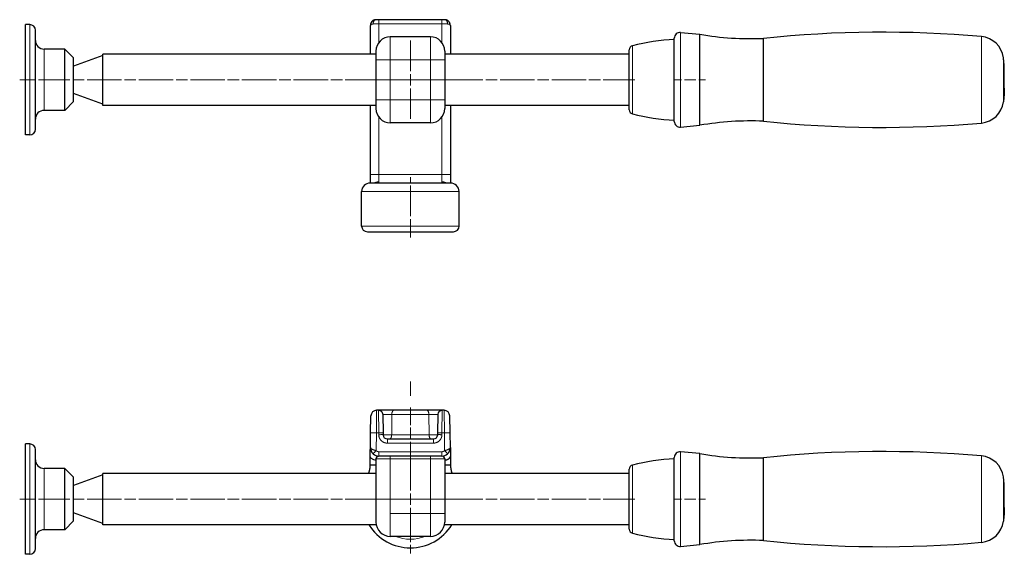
# Model space of a CAD drawing. Header units: millimetres. Extents: x 75 to 800, y 56 to 511.
# Tile 2 of 4: x 75 to 419, y 324 to 510. Entities that reach past the tile are written whole.
import ezdxf

# ---------------------------------------------------------------- set-up
doc = ezdxf.new("R2010")
doc.units = ezdxf.units.MM
doc.header["$MEASUREMENT"] = 0
doc.layers.add('Layer0000', color=7, linetype='Continuous', lineweight=5)

# ---------------------------------------------------------------- blocks, each defined once
blk = doc.blocks.new('DimBlk1150')
at = {"layer": 'Layer0000', "color": 7, "linetype": 'Continuous', "lineweight": 5}
for p, q in [((211.45, 446.68), (211.45, 452.28)), ((211.45, 445.68), (211.45, 441.68)), ((211.45, 440.68), (211.45, 435.08))]:
    blk.add_line(p, q, dxfattribs=at)
blk = doc.blocks.new('DimBlk1151')
at = {"layer": 'Layer0000', "color": 7, "linetype": 'Continuous', "lineweight": 5}
blk.add_line((211.45, 439.08), (211.45, 434.28), dxfattribs=at)
blk = doc.blocks.new('DimBlk1152')
at = {"layer": 'Layer0000', "color": 7, "linetype": 'Continuous', "lineweight": 5}
blk.add_line((80.72, 489.28), (75.22, 489.28), dxfattribs=at)
blk = doc.blocks.new('DimBlk1153')
at = {"layer": 'Layer0000', "color": 7, "linetype": 'Continuous', "lineweight": 5}
for p, q in [((92.73, 489.28), (81.72, 489.28)), ((97.73, 489.28), (93.73, 489.28)), ((110.73, 489.28), (98.73, 489.28)), ((115.73, 489.28), (111.73, 489.28)), ((128.73, 489.28), (116.73, 489.28)), ((133.73, 489.28), (129.73, 489.28)), ((146.73, 489.28), (134.73, 489.28)), ((151.73, 489.28), (147.73, 489.28)), ((164.73, 489.28), (152.73, 489.28)), ((169.73, 489.28), (165.73, 489.28)), ((182.73, 489.28), (170.73, 489.28)), ((187.73, 489.28), (183.73, 489.28)), ((188.73, 489.28), (200.73, 489.28)), ((201.73, 489.28), (205.73, 489.28)), ((206.73, 489.28), (218.73, 489.28)), ((219.73, 489.28), (223.73, 489.28)), ((224.73, 489.28), (236.73, 489.28)), ((237.73, 489.28), (241.73, 489.28)), ((242.73, 489.28), (254.73, 489.28)), ((255.73, 489.28), (259.73, 489.28)), ((260.73, 489.28), (272.73, 489.28)), ((273.73, 489.28), (277.73, 489.28)), ((278.73, 489.28), (289.75, 489.28))]:
    blk.add_line(p, q, dxfattribs=at)
blk = doc.blocks.new('DimBlk1154')
at = {"layer": 'Layer0000', "color": 7, "linetype": 'Continuous', "lineweight": 5}
for p, q in [((306.04, 489.28), (303.68, 489.28)), ((311.04, 489.28), (307.04, 489.28)), ((312.04, 489.28), (314.4, 489.28))]:
    blk.add_line(p, q, dxfattribs=at)
blk = doc.blocks.new('DimBlk1155')
at = {"layer": 'Layer0000', "color": 7, "linetype": 'Continuous', "lineweight": 5}
for p, q in [((211.45, 453.41), (211.45, 455.28)), ((211.45, 448.41), (211.45, 452.41)), ((211.45, 447.41), (211.45, 445.53))]:
    blk.add_line(p, q, dxfattribs=at)
blk = doc.blocks.new('DimBlk1156')
at = {"layer": 'Layer0000', "color": 7, "linetype": 'Continuous', "lineweight": 5}
for p, q in [((211.45, 492.28), (211.45, 502.95)), ((211.45, 487.28), (211.45, 491.28)), ((208.45, 489.28), (197.77, 489.28)), ((209.45, 489.28), (213.45, 489.28)), ((214.45, 489.28), (225.12, 489.28)), ((211.45, 486.28), (211.45, 475.61))]:
    blk.add_line(p, q, dxfattribs=at)
blk = doc.blocks.new('DimBlk1157')
at = {"layer": 'Layer0000', "color": 7, "linetype": 'Continuous', "lineweight": 5}
for p, q in [((211.45, 492.28), (211.45, 502.95)), ((211.45, 487.28), (211.45, 491.28)), ((208.45, 489.28), (197.77, 489.28)), ((209.45, 489.28), (213.45, 489.28)), ((214.45, 489.28), (225.12, 489.28)), ((211.45, 486.28), (211.45, 475.61))]:
    blk.add_line(p, q, dxfattribs=at)
blk = doc.blocks.new('DimBlk1158')
at = {"layer": 'Layer0000', "color": 7, "linetype": 'Continuous', "lineweight": 5}
for p, q in [((211.45, 492.28), (211.45, 498.78)), ((211.45, 487.28), (211.45, 491.28)), ((208.45, 489.28), (201.95, 489.28)), ((209.45, 489.28), (213.45, 489.28)), ((214.45, 489.28), (220.95, 489.28)), ((211.45, 486.28), (211.45, 479.78))]:
    blk.add_line(p, q, dxfattribs=at)
blk = doc.blocks.new('ViewBlk55')
at = {"color": 7, "linetype": 'Continuous', "lineweight": 30}
for p, q in [((78.72, 508.54), (77.22, 508.54)), ((77.22, 470.03), (77.22, 508.54)), ((197.5, 498.26), (197.5, 508.24)), ((222.39, 510.25), (200.5, 510.25)), ((225.39, 508.24), (225.39, 498.26)), ((80.72, 472.03), (80.72, 506.54)), ((305.68, 505.79), (312.4, 505.16)), ((312.4, 473.4), (312.4, 505.16)), ((218.45, 504.28), (204.45, 504.28)), ((303.49, 474.77), (303.49, 503.79)), ((334.59, 474.83), (334.59, 503.73)), ((90.93, 499.99), (83.72, 499.99)), ((90.93, 499.99), (93.94, 496.89)), ((90.93, 478.58), (90.93, 499.99)), ((199.45, 498.26), (104.2, 498.26)), ((104.2, 480.3), (104.2, 498.26)), ((199.45, 499.28), (199.45, 496.28)), ((223.45, 499.28), (223.45, 496.28)), ((287.75, 498.26), (223.45, 498.26)), ((287.75, 478.84), (287.75, 499.72)), ((104.2, 497.76), (93.94, 494.03)), ((93.94, 481.68), (93.94, 496.89)), ((418.56, 486.41), (418.56, 492.15)), ((104.2, 480.8), (93.94, 484.54)), ((90.93, 478.58), (93.94, 481.68)), ((199.45, 482.28), (199.45, 479.28)), ((223.45, 482.28), (223.45, 479.28)), ((90.93, 478.58), (83.72, 478.58)), ((199.45, 480.3), (104.2, 480.3)), ((197.5, 456.28), (197.5, 480.3)), ((287.75, 480.3), (223.45, 480.3)), ((225.39, 480.3), (225.39, 456.28)), ((218.45, 474.28), (204.45, 474.28)), ((305.68, 472.78), (312.4, 473.4)), ((78.72, 470.03), (77.22, 470.03)), ((225.45, 453.28), (197.45, 453.28)), ((194.45, 438.28), (194.45, 450.28)), ((228.45, 438.28), (228.45, 450.28)), ((196.45, 436.28), (226.45, 436.28))]:
    blk.add_line(p, q, dxfattribs=at)
at = {"color": 7, "linetype": 'Continuous', "lineweight": 5}
for p, q in [((78.72, 470.03), (78.72, 508.54)), ((200.5, 508.75), (200.5, 510.25)), ((222.39, 508.75), (200.5, 508.75)), ((200.5, 502.35), (200.5, 508.75)), ((222.39, 508.75), (222.39, 510.25)), ((222.39, 508.75), (222.39, 502.35)), ((305.68, 472.78), (305.68, 505.79)), ((204.45, 504.28), (204.45, 496.28)), ((218.45, 504.28), (218.45, 496.28)), ((410.56, 474.21), (410.56, 504.36)), ((83.72, 478.58), (83.72, 499.99)), ((288.88, 477.39), (288.88, 501.17)), ((199.45, 496.28), (204.45, 496.28)), ((218.45, 496.28), (204.45, 496.28)), ((204.45, 496.28), (204.45, 482.28)), ((218.45, 496.28), (218.45, 482.28)), ((223.45, 496.28), (218.45, 496.28)), ((418.24, 481.56), (418.24, 497)), ((199.45, 482.28), (204.45, 482.28)), ((218.45, 482.28), (204.45, 482.28)), ((204.45, 482.28), (204.45, 474.28)), ((218.45, 482.28), (218.45, 474.28)), ((223.45, 482.28), (218.45, 482.28)), ((200.5, 456.28), (200.5, 476.21)), ((222.39, 476.21), (222.39, 456.28)), ((200.5, 456.28), (197.5, 456.28)), ((200.5, 456.28), (222.39, 456.28)), ((222.39, 456.28), (225.39, 456.28)), ((222.45, 453.68), (222.45, 453.28)), ((228.45, 450.28), (194.45, 450.28)), ((194.45, 438.28), (228.45, 438.28))]:
    blk.add_line(p, q, dxfattribs=at)
at = {"color": 7, "linetype": 'Continuous', "lineweight": 30}
for centre, radius, start, end in [((78.72, 506.54), 2, 0, 90), ((305.49, 503.79), 2, 84.6862, 180), ((330.14, 607.64), 104, 260.1757, 272.4481), ((375.83, 108.68), 397.2, 84.9838, 95.9602), ((83.72, 502.99), 3, 180, 270), ((204.45, 499.28), 5, 90.0021, 180.0015), ((218.45, 499.28), 5, 0, 90), ((307.91, 424.8), 78.71, 93.2227, 103.9917), ((409.82, 495.89), 8.5, 7.5238, 84.9838), ((289.25, 499.72), 1.5, 103.9917, 180), ((409.82, 482.67), 8.5, 275.0162, 352.4762), ((83.72, 475.58), 3, 90, 180), ((204.45, 479.28), 5, 180, 270), ((218.45, 479.28), 5, 270, 0), ((289.25, 478.84), 1.5, 180, 256.0083), ((307.91, 553.76), 78.71, 256.0083, 266.7773), ((305.49, 474.77), 2, 180, 275.3138), ((330.14, 370.93), 104, 87.5519, 99.8243), ((375.83, 869.88), 397.2, 264.0398, 275.0162), ((78.72, 472.03), 2, 270, 0), ((197.45, 450.28), 3, 90, 180), ((225.45, 450.28), 3, 0, 90), ((196.45, 438.28), 2, 180, 270), ((226.45, 438.28), 2, 270, 0)]:
    blk.add_arc(centre, radius, start, end, dxfattribs=at)
for points, knots in [([(199.46, 510.25), (199.15, 510.24), (198.58, 510.05), (197.94, 509.59), (197.5, 508.72), (197.5, 508.24)], [0, 0, 0, 0.188531, 0.377286, 0.688437, 1, 1, 1]), ([(200.5, 510.25), (200.18, 510.25), (199.65, 510.25), (199.46, 510.25)], [0, 0, 0, 0.556743, 1, 1, 1]), ([(223.44, 510.25), (223.25, 510.25), (222.72, 510.25), (222.39, 510.25)], [0, 0, 0, 0.443256, 1, 1, 1]), ([(225.39, 508.24), (225.39, 508.72), (224.96, 509.59), (224.06, 510.23), (223.44, 510.25)], [0, 0, 0, 0.311563, 0.622714, 1, 1, 1]), ([(197.49, 453.28), (197.49, 453.94), (197.5, 455.46), (197.5, 456.28)], [0.4974351, 0.4974351, 0.4974351, 0.7406915, 1, 1, 1]), ([(225.39, 456.28), (225.39, 455.46), (225.4, 453.94), (225.41, 453.28)], [0, 0, 0, 0.2591451, 0.5020439, 0.5020439, 0.5020439])]:
    blk.add_open_spline(points, degree=2, knots=knots, dxfattribs=at)
at = {"color": 7, "linetype": 'Continuous', "lineweight": 5}
for points, knots in [([(198.46, 508.75), (198.19, 508.74), (197.78, 508.62), (197.5, 508.39), (197.5, 508.24)], [0, 0, 0, 0.2839152, 0.5841374, 0.9788846, 0.9788846, 0.9788846]), ([(200.5, 508.75), (200.06, 508.75), (198.98, 508.75), (198.46, 508.75)], [0, 0, 0, 0.2793532, 0.724095, 0.724095, 0.724095]), ([(224.43, 508.75), (223.92, 508.75), (222.83, 508.75), (222.39, 508.75)], [0.275905, 0.275905, 0.275905, 0.7206468, 1, 1, 1]), ([(225.39, 508.24), (225.39, 508.39), (225.11, 508.62), (224.7, 508.74), (224.43, 508.75)], [0.0212801, 0.0212801, 0.0212801, 0.4158626, 0.7160848, 1, 1, 1]), ([(200.45, 453.68), (200.46, 453.85), (200.48, 454.36), (200.49, 455.1), (200.5, 455.9), (200.5, 456.28)], [0, 0, 0, 0.206599, 0.481716, 0.756785, 1, 1, 1]), ([(222.39, 456.28), (222.39, 455.67), (222.41, 454.72), (222.42, 453.95), (222.45, 453.68)], [0, 0, 0, 0.3808017, 0.6558583, 0.9999987, 0.9999987, 0.9999987])]:
    blk.add_open_spline(points, degree=2, knots=knots, dxfattribs=at)
for points, weights in [([(198.46, 508.75), (198.45, 510.23), (199.46, 510.25)], [1, 0.707439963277, 0.990412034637]), ([(224.43, 508.75), (224.45, 510.23), (223.44, 510.25)], [1, 0.707441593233, 0.990416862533]), ([(200.45, 453.68), (199.58, 453.68), (198.84, 453.28)], [1, 0.892911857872, 0.864135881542]), ([(200.45, 453.28), (200.45, 453.28), (200.45, 453.68)], [0.99997410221, 0.965930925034, 0.999999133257])]:
    blk.add_rational_spline(points, weights, degree=2, dxfattribs=at)
at = {"color": 7, "linetype": 'Continuous', "lineweight": 30}
for points in [[(418.56, 492.15), (418.56, 494.59), (418.24, 497)], [(418.56, 486.41), (418.56, 483.97), (418.24, 481.56)]]:
    blk.add_open_spline(points, degree=2, dxfattribs=at)
blk.add_rational_spline([(222.45, 453.68), (223.32, 453.68), (224.05, 453.28)], [1, 0.892912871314, 0.864127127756], degree=2, dxfattribs=at)
at = {"layer": 'Layer0000', "color": 7, "lineweight": 30}
blk.add_line((199.45, 496.28), (199.45, 482.28), dxfattribs=at)
at = {"layer": 'Layer0000', "color": 7, "linetype": 'Continuous', "lineweight": 30}
blk.add_line((223.45, 496.28), (223.45, 482.28), dxfattribs=at)
for name in ['DimBlk1156', 'DimBlk1157', 'DimBlk1158', 'DimBlk1152', 'DimBlk1153', 'DimBlk1154', 'DimBlk1155', 'DimBlk1150', 'DimBlk1151']:
    blk.add_blockref(name, (0, 0))
blk = doc.blocks.new('DimBlk1167')
at = {"layer": 'Layer0000', "color": 7, "linetype": 'Continuous', "lineweight": 5}
blk.add_line((211.45, 379.01), (211.45, 384.01), dxfattribs=at)
blk = doc.blocks.new('DimBlk1168')
at = {"layer": 'Layer0000', "color": 7, "linetype": 'Continuous', "lineweight": 5}
blk.add_line((80.72, 343), (75.22, 343), dxfattribs=at)
blk = doc.blocks.new('DimBlk1169')
at = {"layer": 'Layer0000', "color": 7, "linetype": 'Continuous', "lineweight": 5}
for p, q in [((92.73, 343), (81.72, 343)), ((97.73, 343), (93.73, 343)), ((110.73, 343), (98.73, 343)), ((115.73, 343), (111.73, 343)), ((128.73, 343), (116.73, 343)), ((133.73, 343), (129.73, 343)), ((146.73, 343), (134.73, 343)), ((151.73, 343), (147.73, 343)), ((164.73, 343), (152.73, 343)), ((169.73, 343), (165.73, 343)), ((182.73, 343), (170.73, 343)), ((187.73, 343), (183.73, 343)), ((188.73, 343), (200.73, 343)), ((201.73, 343), (205.73, 343)), ((206.73, 343), (218.73, 343)), ((219.73, 343), (223.73, 343)), ((224.73, 343), (236.73, 343)), ((237.73, 343), (241.73, 343)), ((242.73, 343), (254.73, 343)), ((255.73, 343), (259.73, 343)), ((260.73, 343), (272.73, 343)), ((273.73, 343), (277.73, 343)), ((278.73, 343), (289.75, 343))]:
    blk.add_line(p, q, dxfattribs=at)
blk = doc.blocks.new('DimBlk1170')
at = {"layer": 'Layer0000', "color": 7, "linetype": 'Continuous', "lineweight": 5}
for p, q in [((306.04, 343), (303.68, 343)), ((311.04, 343), (307.04, 343)), ((312.04, 343), (314.4, 343))]:
    blk.add_line(p, q, dxfattribs=at)
blk = doc.blocks.new('DimBlk1171')
at = {"layer": 'Layer0000', "color": 7, "linetype": 'Continuous', "lineweight": 5}
blk.add_line((211.45, 353), (211.45, 348), dxfattribs=at)
blk = doc.blocks.new('DimBlk1172')
at = {"layer": 'Layer0000', "color": 7, "linetype": 'Continuous', "lineweight": 5}
for p, q in [((211.45, 369), (211.45, 375)), ((211.45, 368), (211.45, 364)), ((211.45, 363), (211.45, 357))]:
    blk.add_line(p, q, dxfattribs=at)
blk = doc.blocks.new('DimBlk1173')
at = {"layer": 'Layer0000', "color": 7, "linetype": 'Continuous', "lineweight": 5}
for p, q in [((211.45, 368.75), (211.45, 375)), ((211.45, 363.75), (211.45, 367.75)), ((211.45, 362.75), (211.45, 356.5))]:
    blk.add_line(p, q, dxfattribs=at)
blk = doc.blocks.new('DimBlk1174')
at = {"layer": 'Layer0000', "color": 7, "linetype": 'Continuous', "lineweight": 5}
for p, q in [((211.45, 359), (211.45, 362)), ((211.45, 346), (211.45, 358)), ((211.45, 341), (211.45, 345)), ((195.45, 343), (192.45, 343)), ((208.45, 343), (196.45, 343)), ((209.45, 343), (213.45, 343)), ((211.45, 340), (211.45, 328)), ((214.45, 343), (226.45, 343)), ((227.45, 343), (230.45, 343)), ((211.45, 327), (211.45, 324))]:
    blk.add_line(p, q, dxfattribs=at)
blk = doc.blocks.new('DimBlk1175')
at = {"layer": 'Layer0000', "color": 7, "linetype": 'Continuous', "lineweight": 5}
for p, q in [((211.45, 346), (211.45, 356)), ((211.45, 341), (211.45, 345)), ((208.45, 343), (198.45, 343)), ((209.45, 343), (213.45, 343)), ((211.45, 340), (211.45, 330)), ((214.45, 343), (224.45, 343))]:
    blk.add_line(p, q, dxfattribs=at)
blk = doc.blocks.new('DimBlk1176')
at = {"layer": 'Layer0000', "color": 7, "linetype": 'Continuous', "lineweight": 5}
for p, q in [((211.45, 359), (211.45, 359.8)), ((211.45, 346), (211.45, 358)), ((211.45, 341), (211.45, 345)), ((195.45, 343), (194.65, 343)), ((208.45, 343), (196.45, 343)), ((209.45, 343), (213.45, 343)), ((211.45, 340), (211.45, 328)), ((214.45, 343), (226.45, 343)), ((227.45, 343), (228.25, 343)), ((211.45, 327), (211.45, 326.2))]:
    blk.add_line(p, q, dxfattribs=at)
blk = doc.blocks.new('ViewBlk57')
at = {"color": 7, "linetype": 'Continuous', "lineweight": 30}
for p, q in [((197.59, 366.14), (197.69, 372.04)), ((200.37, 374), (199.69, 374)), ((205.71, 374), (200.37, 374)), ((201.8, 372.49), (201.91, 366.14)), ((217.18, 374), (205.71, 374)), ((222.53, 374), (217.18, 374)), ((220.98, 366.14), (221.1, 372.49)), ((223.2, 374), (222.53, 374)), ((225.3, 366.14), (225.2, 372.04)), ((197.5, 361.05), (197.59, 366.14)), ((201.91, 366.14), (201.92, 365.48)), ((203.42, 364), (219.47, 364)), ((220.97, 365.48), (220.98, 366.14)), ((225.39, 361.05), (225.3, 366.14)), ((78.72, 362.26), (77.22, 362.26)), ((77.22, 323.75), (77.22, 362.26)), ((225.39, 361.05), (225.43, 358.95)), ((80.72, 325.75), (80.72, 360.26)), ((197.45, 355), (197.45, 358)), ((222.39, 358), (200.5, 358)), ((225.43, 358.95), (225.44, 358.67)), ((225.44, 358.67), (225.44, 358.13)), ((225.44, 358.13), (225.45, 358)), ((225.45, 358), (225.45, 355)), ((303.49, 328.49), (303.49, 357.52)), ((312.4, 358.88), (305.68, 359.51)), ((312.4, 327.12), (312.4, 358.88)), ((334.59, 328.55), (334.59, 357.45)), ((90.93, 353.71), (83.72, 353.71)), ((93.94, 350.61), (90.93, 353.71)), ((90.93, 332.3), (90.93, 353.71)), ((197.45, 354.88), (197.45, 355)), ((199.45, 357), (199.45, 335)), ((223.45, 357), (223.45, 338)), ((225.45, 355), (225.45, 354.87)), ((104.2, 351.48), (93.94, 347.75)), ((93.94, 335.4), (93.94, 350.61)), ((199.45, 351.98), (104.2, 351.98)), ((104.2, 334.02), (104.2, 351.98)), ((287.75, 351.98), (223.45, 351.98)), ((287.75, 332.56), (287.75, 353.44)), ((418.56, 340.13), (418.56, 345.88)), ((104.2, 334.52), (93.94, 338.26)), ((223.45, 338), (223.45, 335)), ((90.93, 332.3), (93.94, 335.4)), ((199.54, 334.02), (104.2, 334.02)), ((287.75, 334.02), (223.35, 334.02)), ((90.93, 332.3), (83.72, 332.3)), ((218.45, 330), (204.45, 330)), ((305.68, 326.5), (312.4, 327.12)), ((78.72, 323.75), (77.22, 323.75))]:
    blk.add_line(p, q, dxfattribs=at)
at = {"color": 7, "linetype": 'Continuous', "lineweight": 5}
for p, q in [((199.59, 366.14), (199.69, 374)), ((200.3, 373.95), (200.41, 366.14)), ((204.99, 372.53), (201.84, 372.53)), ((204.93, 365.48), (204.99, 372.53)), ((217.91, 372.53), (204.99, 372.53)), ((217.97, 365.48), (217.91, 372.53)), ((221.06, 372.53), (217.91, 372.53)), ((222.48, 366.14), (222.59, 373.95)), ((223.31, 366.14), (223.2, 374)), ((199.48, 359.93), (199.59, 366.14)), ((200.41, 366.14), (199.59, 366.14)), ((200.41, 366.14), (200.42, 365.48)), ((201.92, 365.48), (204.93, 365.48)), ((203.42, 362.53), (203.42, 364)), ((204.93, 365.48), (217.97, 365.48)), ((217.97, 365.48), (220.97, 365.48)), ((219.47, 362.53), (219.47, 364)), ((222.47, 365.48), (222.48, 366.14)), ((223.31, 366.14), (222.48, 366.14)), ((223.41, 359.93), (223.31, 366.14)), ((78.72, 323.75), (78.72, 362.26)), ((203.42, 362.53), (219.47, 362.53)), ((200.5, 358), (200.5, 359.53)), ((222.39, 359.53), (200.5, 359.53)), ((204.45, 357), (204.45, 358)), ((218.45, 357), (218.45, 358)), ((222.39, 358), (222.39, 359.53)), ((305.68, 326.5), (305.68, 359.51)), ((410.56, 327.93), (410.56, 358.08)), ((83.72, 332.3), (83.72, 353.71)), ((199.45, 355), (197.45, 355)), ((199.45, 354.88), (197.45, 354.88)), ((204.45, 357), (199.45, 357)), ((218.45, 357), (204.45, 357)), ((204.45, 357), (204.45, 338)), ((218.45, 357), (218.45, 338)), ((223.45, 357), (218.45, 357)), ((223.45, 355), (225.45, 355)), ((223.45, 354.87), (225.45, 354.87)), ((288.88, 331.11), (288.88, 354.9)), ((418.24, 335.28), (418.24, 350.72)), ((218.45, 338), (204.45, 338)), ((204.45, 338), (204.45, 330)), ((218.45, 338), (218.45, 330)), ((223.45, 338), (218.45, 338))]:
    blk.add_line(p, q, dxfattribs=at)
at = {"color": 7, "linetype": 'Continuous', "lineweight": 30}
for centre, radius, start, end in [((199.69, 372), 2, 90, 179.0004), ((223.2, 372), 2, 0.9996, 90), ((203.42, 365.5), 1.5, 181, 270), ((219.47, 365.5), 1.5, 270, 359), ((78.72, 360.26), 2, 0, 90), ((200.5, 361), 3, 179.0289, 227.1814), ((222.39, 361), 3, 312.8174, 0.9694), ((200.5, 361), 3, 227.1814, 270), ((200.45, 357), 1, 90, 180), ((222.39, 361), 3, 270, 312.8174), ((222.45, 357), 1, 0.0018, 90), ((307.91, 278.52), 78.71, 93.2227, 103.9917), ((305.49, 357.52), 2, 84.6862, 180), ((330.14, 461.36), 104, 260.1757, 272.4481), ((375.83, -37.6), 397.2, 84.9838, 95.9602), ((409.82, 349.61), 8.5, 7.5238, 84.9838), ((83.72, 356.71), 3, 180, 270), ((289.25, 353.44), 1.5, 103.9917, 180), ((381.54, 345.88), 37.02, 360, 7.5238), ((211.45, 343), 17, 211.8924, 328.1076), ((204.45, 335), 5, 180, 270), ((218.45, 335), 5, 270, 0), ((409.82, 336.39), 8.5, 275.0162, 352.4762), ((83.72, 329.3), 3, 90, 180), ((289.25, 332.56), 1.5, 180, 256.0083), ((307.91, 407.48), 78.71, 256.0083, 266.7773), ((305.49, 328.49), 2, 180, 275.3138), ((330.14, 224.65), 104, 87.5519, 99.8243), ((375.83, 723.61), 397.2, 264.0398, 275.0162), ((78.72, 325.75), 2, 270, 0)]:
    blk.add_arc(centre, radius, start, end, dxfattribs=at)
at = {"color": 7, "linetype": 'Continuous', "lineweight": 5}
blk.add_arc((211.45, 343), 14, 248.2132, 291.7868, dxfattribs=at)
for points in [[(200.37, 374), (200.3, 374), (200.3, 373.95)], [(201.84, 372.53), (201.8, 372.53), (201.8, 372.49)], [(221.1, 372.49), (221.1, 372.53), (221.06, 372.53)], [(222.59, 373.95), (222.6, 374), (222.53, 374)]]:
    blk.add_open_spline(points, degree=2, dxfattribs=at)
for points, weights in [([(200.3, 373.95), (201.77, 373.96), (201.8, 372.49)], [1, 0.713214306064, 1]), ([(200.37, 374), (201.81, 374), (201.84, 372.53)], [0.971487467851, 0.693340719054, 0.971839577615]), ([(205.71, 374), (205, 374), (204.99, 372.53)], [1, 0.713249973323, 1]), ([(217.18, 374), (217.89, 374), (217.91, 372.53)], [0.999999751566, 0.713250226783, 0.999999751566]), ([(222.53, 374), (221.08, 374), (221.06, 372.53)], [0.999651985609, 0.713425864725, 1]), ([(222.59, 373.95), (221.12, 373.96), (221.1, 372.49)], [1, 0.713214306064, 1]), ([(197.59, 366.14), (197.59, 366.18), (199.59, 366.14)], [1, 0.707214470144, 1]), ([(200.41, 366.14), (201.91, 366.17), (201.91, 366.14)], [1, 0.707214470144, 1]), ([(200.42, 365.48), (201.92, 365.5), (201.92, 365.48)], [1, 0.707214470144, 1]), ([(204.2, 364), (204.91, 364), (204.93, 365.48)], [1, 0.713250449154, 1]), ([(218.69, 364), (217.98, 364), (217.97, 365.48)], [1, 0.713250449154, 1]), ([(222.47, 365.48), (220.97, 365.5), (220.97, 365.48)], [1, 0.707214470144, 1]), ([(222.48, 366.14), (220.98, 366.17), (220.98, 366.14)], [1, 0.707214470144, 1]), ([(223.31, 366.14), (225.3, 366.18), (225.3, 366.14)], [1, 0.707214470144, 1]), ([(199.45, 356.59), (197.45, 356.94), (197.45, 358)], [0.897306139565, 0.773525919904, 1]), ([(198.46, 358.8), (198.45, 358.81), (199.48, 359.93)], [1, 0.702566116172, 1]), ([(224.43, 358.8), (224.45, 358.81), (223.41, 359.93)], [1, 0.702570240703, 1])]:
    blk.add_rational_spline(points, weights, degree=2, dxfattribs=at)
for points, knots in [([(200.42, 365.48), (200.43, 365.01), (200.77, 363.99), (201.6, 363.07), (202.76, 362.53), (203.42, 362.53)], [0, 0, 0, 0.1968, 0.45852, 0.720218, 1, 1, 1]), ([(219.47, 362.53), (220.13, 362.53), (221.3, 363.07), (222.12, 363.99), (222.46, 365.01), (222.47, 365.48)], [0, 0, 0, 0.279782, 0.54148, 0.8032, 1, 1, 1]), ([(199.48, 359.93), (199.26, 359.98), (198.54, 360.19), (197.5, 360.7), (197.5, 361.05)], [0, 0, 0, 0.133216, 0.454743, 1, 1, 1]), ([(225.39, 361.05), (225.4, 360.91), (225.11, 360.56), (224.36, 360.19), (223.63, 359.98), (223.41, 359.93)], [0, 0, 0, 0.228032, 0.545257, 0.866784, 1, 1, 1]), ([(200.5, 359.53), (200.28, 359.53), (199.74, 359.69), (199.48, 359.93)], [0, 0, 0, 0.279345, 0.724085, 0.724085, 0.724085]), ([(223.41, 359.93), (223.16, 359.69), (222.61, 359.53), (222.39, 359.53)], [0.275915, 0.275915, 0.275915, 0.720655, 1, 1, 1])]:
    blk.add_open_spline(points, degree=2, knots=knots, dxfattribs=at)
at = {"color": 7, "linetype": 'Continuous', "lineweight": 30}
blk.add_open_spline([(197.45, 358), (197.45, 358.21), (197.46, 358.57), (197.48, 359.63), (197.5, 361.05), (197.5, 361.05)], degree=2, knots=[0, 0, 0, 0.06591, 0.144508, 0.485709, 1, 1, 1], dxfattribs=at)
for points, weights in [([(223.45, 356.59), (225.45, 356.94), (225.45, 358)], [0.897410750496, 0.77339224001, 1]), ([(196.91, 351.98), (197.45, 353.38), (197.45, 354.88)], [0.988477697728, 0.977224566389, 1]), ([(225.45, 354.87), (225.45, 353.38), (225.99, 351.98)], [1, 0.977287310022, 0.988467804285])]:
    blk.add_rational_spline(points, weights, degree=2, dxfattribs=at)
blk.add_open_spline([(418.56, 340.13), (418.56, 337.69), (418.24, 335.28)], degree=2, dxfattribs=at)
for name in ['DimBlk1167', 'DimBlk1172', 'DimBlk1173', 'DimBlk1174', 'DimBlk1176', 'DimBlk1175', 'DimBlk1171', 'DimBlk1168', 'DimBlk1169', 'DimBlk1170']:
    blk.add_blockref(name, (0, 0))

msp = doc.modelspace()

# ---------------------------------------------------------------- block references
for name in ['ViewBlk55', 'ViewBlk57']:
    msp.add_blockref(name, (0, 0))

doc.saveas('drawing.dxf')
